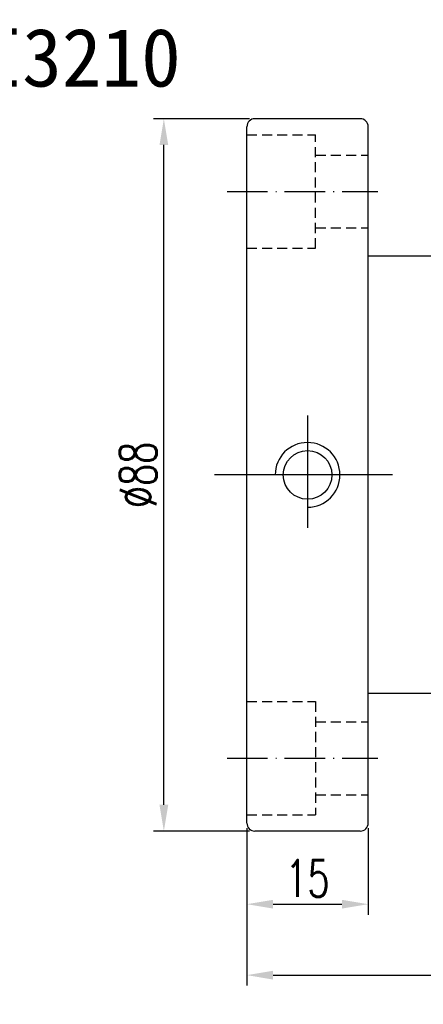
# Model space of a CAD drawing. Extents: x 203 to 912, y 6 to 440.
# Tile 2 of 60: x 781 to 831, y 6 to 127. Entities that reach past the tile are written whole.
import ezdxf
from ezdxf.enums import TextEntityAlignment as Align

# ---------------------------------------------------------------- set-up
doc = ezdxf.new("R2010")
doc.units = 0
doc.header["$MEASUREMENT"] = 0
doc.linetypes.add('CL-5', pattern=[7.1, 5, -1, 0.1, -1])
doc.linetypes.add('HIDDEN', pattern=[0.375, 0.25, -0.125])
doc.layers.get('0').update_dxf_attribs({"linetype": 'CONTINUOUS'})
for name, color, linetype in [('CL', 1, 'CL-5'), ('DIM', 4, 'CONTINUOUS'), ('HID', 2, 'HIDDEN'), ('OUT', 3, 'CONTINUOUS')]:
    doc.layers.add(name, color=color, linetype=linetype)
doc.styles.add('CHN', font='SIMPLEX.shx', dxfattribs={"width": 0.7, "bigfont": 'CHINESET.shx'})
doc.styles.add('T', font='KAIU.TTF')
doc.dimstyles.get("Standard").update_dxf_attribs({"dimscale": 0, "dimtxt": 4, "dimasz": 3, "dimexe": 1, "dimexo": 0.5, "dimgap": 1, "dimtad": 1, "dimdsep": 46, "dimtxsty": 'CHN', "dimcen": 0.09, "dimclrd": 256, "dimclre": 256, "dimclrt": 256, "dimadec": 0, "dimazin": 0, "dimtp": 1, "dimtm": 1, "dimtfac": 0.6, "dimtix": 1, "dimtmove": 2, "dimatfit": 3, "dimfxl": 1, "dimtvp": 0.85, "dimtolj": 1, "dimarcsym": 0})

# ---------------------------------------------------------------- blocks, each defined once
blk = doc.blocks.new('*D53')
at = {"layer": 'DIM', "color": 0, "lineweight": -2, "transparency": 16777216}
for p, q in [((809.27, 27.48), (809.27, 16.8)), ((824.27, 27.48), (824.27, 16.8)), ((812.52, 18.1), (821.02, 18.1))]:
    blk.add_line(p, q, dxfattribs=at)
at = {"layer": 'DIM', "color": 0, "transparency": 16777216}
for points in [[(812.52, 18.64), (812.52, 17.56), (809.27, 18.1)], [(821.02, 18.64), (821.02, 17.56), (824.27, 18.1)]]:
    blk.add_solid(points, dxfattribs=at)
at = {"layer": 'DIM', "color": 0, "transparency": 16777216, "insert": (816.77, 21.28), "char_height": 4.55, "attachment_point": 5, "style": 'CHN'}
blk.add_mtext('\\A1;15', dxfattribs=at)
blk = doc.blocks.new('*D54')
at = {"layer": 'DIM', "color": 0, "lineweight": -2, "transparency": 16777216}
for p, q in [((894.27, 44.48), (894.27, 8.04)), ((809.27, 27.48), (809.27, 8.04)), ((812.52, 9.34), (891.02, 9.34))]:
    blk.add_line(p, q, dxfattribs=at)
at = {"layer": 'DIM', "color": 0, "transparency": 16777216}
for points in [[(812.52, 9.88), (812.52, 8.79), (809.27, 9.34)], [(891.02, 9.88), (891.02, 8.79), (894.27, 9.34)]]:
    blk.add_solid(points, dxfattribs=at)
at = {"layer": 'DIM', "color": 0, "transparency": 16777216, "insert": (851.77, 12.52), "char_height": 4.55, "attachment_point": 5, "style": 'CHN'}
blk.add_mtext('\\A1; 85', dxfattribs=at)
blk = doc.blocks.new('*D55')
at = {"layer": 'DIM', "color": 0, "lineweight": -2, "transparency": 16777216}
for p, q in [((809.62, 115.13), (797.72, 115.13)), ((799.02, 30.38), (799.02, 111.88)), ((809.62, 27.13), (797.72, 27.13))]:
    blk.add_line(p, q, dxfattribs=at)
at = {"layer": 'DIM', "color": 0, "transparency": 16777216}
for points in [[(798.48, 111.88), (799.56, 111.88), (799.02, 115.13)], [(798.48, 30.38), (799.56, 30.38), (799.02, 27.13)]]:
    blk.add_solid(points, dxfattribs=at)
at = {"layer": 'DIM', "color": 0, "transparency": 16777216, "insert": (795.84, 71.13), "char_height": 4.55, "attachment_point": 5, "rotation": 90, "style": 'CHN'}
blk.add_mtext('\\A1;%%C88', dxfattribs=at)

msp = doc.modelspace()

# ---------------------------------------------------------------- linework, layer by layer
at = {"layer": 'CL', "color": 7}
for p, q in [((806.84236, 106.13046), (825.45321, 106.13046)), ((806.84236, 36.13046), (825.45321, 36.13046))]:
    msp.add_line(p, q, dxfattribs=at)
at = {"layer": 'CL', "color": 7, "ltscale": 5}
for p, q in [((816.77222, 78.46414), (816.77222, 64.59323)), ((898.27222, 71.13046), (805.27222, 71.13046))]:
    msp.add_line(p, q, dxfattribs=at)
at = {"layer": 'DIM', "color": 7}
msp.add_arc((816.77222, 71.13046), 4, 270, 180, dxfattribs=at)
at = {"layer": 'HID', "color": 7, "ltscale": 5}
for p, q in [((809.27222, 113.13046), (817.77222, 113.13046)), ((817.77222, 99.13046), (817.77222, 113.13046)), ((817.77222, 110.63046), (824.27222, 110.63046)), ((817.77222, 101.63046), (824.27222, 101.63046)), ((809.27222, 99.13046), (817.77222, 99.13046)), ((809.27222, 43.13046), (817.77222, 43.13046)), ((817.77222, 43.13046), (817.77222, 29.13046)), ((817.77222, 40.63046), (824.27222, 40.63046)), ((817.77222, 31.63046), (824.27222, 31.63046)), ((809.27222, 29.13046), (817.77222, 29.13046))]:
    msp.add_line(p, q, dxfattribs=at)
at = {"layer": 'OUT', "color": 7, "ltscale": 5}
for p, q in [((823.27222, 115.13046), (810.27222, 115.13046)), ((809.27222, 28.13046), (809.27222, 114.13046)), ((824.27222, 28.13046), (824.27222, 114.13046)), ((893.27222, 98.13046), (824.27222, 98.13046)), ((893.27222, 44.13046), (824.27222, 44.13046)), ((823.27222, 27.13046), (810.27222, 27.13046))]:
    msp.add_line(p, q, dxfattribs=at)
at = {"layer": 'OUT', "color": 7}
msp.add_circle((816.77222, 71.13046), 3, dxfattribs=at)
at = {"layer": 'OUT', "color": 7, "ltscale": 5}
for centre, start, end in [((810.27222, 114.13046), 90, 180), ((823.27222, 114.13046), 0, 90), ((810.27222, 28.13046), 180, 270), ((823.27222, 28.13046), 270, 0)]:
    msp.add_arc(centre, 1, start, end, dxfattribs=at)

# ---------------------------------------------------------------- texts
at = {"style": 'T'}
msp.add_text('SFNI3210', height=7.2, dxfattribs=at).set_placement((781.52142, 122.69576), align=Align.MIDDLE)

# ---------------------------------------------------------------- dimensions: what is measured, and where the dimension line sits
at = {"layer": 'DIM', "color": 0}
dim = msp.add_linear_dim(base=(799.02061, 115.13046), p1=(810.27222, 27.13046), p2=(810.27222, 115.13046), angle=90, text='%%C<>', dimstyle='STANDARD', override={"dimscale": 1.3, "dimtxt": 3.5, "dimasz": 2.5, "dimgap": 0.7, "dimdec": 4, "dimclrd": 0, "dimclre": 0, "dimclrt": 0, "dimtdec": 4, "dimtmove": 0}, dxfattribs=at)
dim.commit()
dim.dimension.update_dxf_attribs({"geometry": '*D55', "text_midpoint": (795.83561, 71.13046)})
dim = msp.add_linear_dim(base=(894.27222, 9.33597), p1=(809.27222, 28.13046), p2=(894.27222, 45.13046), text=' <>', dimstyle='STANDARD', override={"dimscale": 1.3, "dimtxt": 3.5, "dimasz": 2.5, "dimgap": 0.7, "dimdec": 4, "dimclrd": 0, "dimclre": 0, "dimclrt": 0, "dimtdec": 4, "dimtmove": 0}, dxfattribs=at)
dim.commit()
dim.dimension.update_dxf_attribs({"geometry": '*D54', "text_midpoint": (851.77222, 12.52097)})
dim = msp.add_linear_dim(base=(824.27222, 18.09952), p1=(809.27222, 28.13046), p2=(824.27222, 28.13046), dimstyle='STANDARD', override={"dimscale": 1.3, "dimtxt": 3.5, "dimasz": 2.5, "dimgap": 0.7, "dimdec": 4, "dimclrd": 0, "dimclre": 0, "dimclrt": 0, "dimtdec": 4, "dimtmove": 0}, dxfattribs=at)
dim.commit()
dim.dimension.update_dxf_attribs({"geometry": '*D53', "text_midpoint": (816.77222, 21.28452)})

doc.saveas('drawing.dxf')
